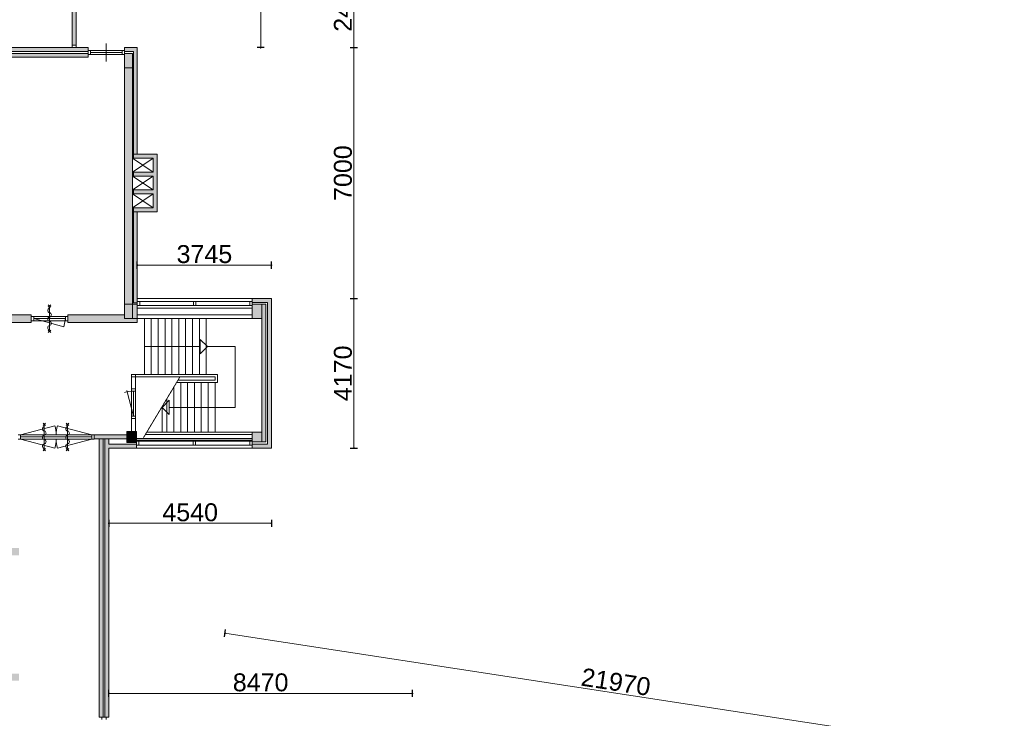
# Model space of a CAD drawing. Header units: millimetres. Extents: x 755778 to 1537169, y 90093 to 392038.
# Tile 53 of 134: x 837455 to 864926, y 341030 to 360518. Entities that reach past the tile are written whole.
import ezdxf

# ---------------------------------------------------------------- set-up
doc = ezdxf.new("R2010")
doc.units = ezdxf.units.MM
doc.linetypes.add('PHANTOM2', pattern=[1.25, 0.625, -0.125, 0.125, -0.125, 0.125, -0.125])
doc.layers.add('maatlijnen', color=7, linetype='Continuous')
doc.layers.add('NIV 00', color=7, linetype='Continuous')
doc.layers.add('oppervlaktelijnen', color=6, linetype='Continuous', lineweight=35, plot=False)
doc.styles.get("Standard").update_dxf_attribs({"font": 'arial.ttf'})
doc.dimstyles.new('even', dxfattribs={"dimtxt": 500, "dimasz": 50, "dimexe": 100, "dimexo": 0, "dimgap": 50, "dimtad": 1, "dimdec": 0, "dimzin": 0, "dimdsep": 46, "dimtxsty": 'Standard', "dimblk": 'DOT', "dimcen": 1, "dimclrd": 7, "dimclre": 7, "dimclrt": 7, "dimadec": 0, "dimazin": 0, "dimtfac": 1, "dimtdec": 0, "dimtofl": 0, "dimtmove": 0, "dimatfit": 2, "dimldrblk": 'DOT', "dimfxl": 100, "dimfxlon": 1, "dimtolj": 1, "dimtzin": 0, "dimlwd": 5, "dimarcsym": 0})

# ---------------------------------------------------------------- blocks, each defined once
blk = doc.blocks.new('_Dot')
at = {"color": 0, "linetype": 'ByBlock', "lineweight": -2}
blk.add_line((-0.5, 0), (-1, 0), dxfattribs=at)
at = {"color": 0, "linetype": 'ByBlock', "const_width": 0.5}
blk.add_lwpolyline([(-0.25, 0, 1), (0.25, 0, 1)], format="xyb", close=True, dxfattribs=at)
blk = doc.blocks.new('*D93')
at = {"layer": 'Defpoints', "color": 0, "lineweight": 5, "transparency": 16777216}
for p in [(864901, 340077), (841121, 329936), (862837, 326608)]:
    blk.add_point(p, dxfattribs=at)
at = {"layer": 'maatlijnen', "color": 7, "lineweight": -2, "transparency": 16777216}
for p, q in [((843170, 343307), (843200, 343504)), ((864886, 339978), (864917, 340176))]:
    blk.add_line(p, q, dxfattribs=at)
at = {"layer": 'maatlijnen', "color": 7, "lineweight": 5, "transparency": 16777216}
blk.add_line((843234, 343398), (864852, 340085), dxfattribs=at)
at = {"layer": 'maatlijnen', "color": 7, "lineweight": 5, "transparency": 16777216, "xscale": 50, "yscale": 50, "zscale": 50}
for p, rotation in [((843185, 343405), 171.2861708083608), ((864901, 340077), 351.2861708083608)]:
    blk.add_blockref('_Dot', p, dxfattribs=dict(at, rotation=rotation))
at = {"layer": 'maatlijnen', "color": 7, "lineweight": 5, "transparency": 16777216, "insert": (854089, 342043), "char_height": 500, "attachment_point": 5, "rotation": 351.2862}
blk.add_mtext('\\A1;21970', dxfattribs=at)
blk = doc.blocks.new('*D95')
at = {"layer": 'Defpoints', "color": 0, "lineweight": 5, "transparency": 16777216}
for p in [(839942, 341725), (839942, 341064), (848412, 339264)]:
    blk.add_point(p, dxfattribs=at)
at = {"layer": 'maatlijnen', "color": 7, "lineweight": -2, "transparency": 16777216}
for p, q in [((839942, 341625), (839942, 341825)), ((848412, 341625), (848412, 341825))]:
    blk.add_line(p, q, dxfattribs=at)
at = {"layer": 'maatlijnen', "color": 7, "lineweight": 5, "transparency": 16777216}
blk.add_line((848362, 341725), (839992, 341725), dxfattribs=at)
at = {"layer": 'maatlijnen', "color": 7, "lineweight": 5, "transparency": 16777216, "xscale": 50, "yscale": 50, "zscale": 50, "rotation": 180}
blk.add_blockref('_Dot', (839942, 341725), dxfattribs=at)
at = {"layer": 'maatlijnen', "color": 7, "lineweight": 5, "transparency": 16777216, "xscale": 50, "yscale": 50, "zscale": 50}
blk.add_blockref('_Dot', (848412, 341725), dxfattribs=at)
at = {"layer": 'maatlijnen', "color": 7, "lineweight": 5, "transparency": 16777216, "insert": (844177, 342030), "char_height": 500, "attachment_point": 5}
blk.add_mtext('\\A1;8470', dxfattribs=at)
blk = doc.blocks.new('*D116')
at = {"layer": 'Defpoints', "color": 0, "lineweight": 5, "transparency": 16777216}
for p in [(844482, 352738), (846780, 352738), (844482, 348568)]:
    blk.add_point(p, dxfattribs=at)
at = {"layer": 'maatlijnen', "color": 7, "lineweight": -2, "transparency": 16777216}
for p, q in [((846680, 352738), (846880, 352738)), ((846680, 348568), (846880, 348568))]:
    blk.add_line(p, q, dxfattribs=at)
at = {"layer": 'maatlijnen', "color": 7, "lineweight": 5, "transparency": 16777216}
blk.add_line((846780, 348618), (846780, 352688), dxfattribs=at)
at = {"layer": 'maatlijnen', "color": 7, "lineweight": 5, "transparency": 16777216, "xscale": 50, "yscale": 50, "zscale": 50}
for p, rotation in [((846780, 352738), 90), ((846780, 348568), 270)]:
    blk.add_blockref('_Dot', p, dxfattribs=dict(at, rotation=rotation))
at = {"layer": 'maatlijnen', "color": 7, "lineweight": 5, "transparency": 16777216, "insert": (846475, 350653), "char_height": 500, "attachment_point": 5, "rotation": 90}
blk.add_mtext('\\A1;4170', dxfattribs=at)
blk = doc.blocks.new('*D117')
at = {"layer": 'Defpoints', "color": 0, "lineweight": 5, "transparency": 16777216}
for p in [(840737, 359738), (846780, 359738), (844482, 352738)]:
    blk.add_point(p, dxfattribs=at)
at = {"layer": 'maatlijnen', "color": 7, "lineweight": -2, "transparency": 16777216}
for p, q in [((846680, 359738), (846880, 359738)), ((846680, 352738), (846880, 352738))]:
    blk.add_line(p, q, dxfattribs=at)
at = {"layer": 'maatlijnen', "color": 7, "lineweight": 5, "transparency": 16777216}
blk.add_line((846780, 352788), (846780, 359688), dxfattribs=at)
at = {"layer": 'maatlijnen', "color": 7, "lineweight": 5, "transparency": 16777216, "xscale": 50, "yscale": 50, "zscale": 50}
for p, rotation in [((846780, 359738), 90), ((846780, 352738), 270)]:
    blk.add_blockref('_Dot', p, dxfattribs=dict(at, rotation=rotation))
at = {"layer": 'maatlijnen', "color": 7, "lineweight": 5, "transparency": 16777216, "insert": (846475, 356238), "char_height": 500, "attachment_point": 5, "rotation": 90}
blk.add_mtext('\\A1;7000', dxfattribs=at)
blk = doc.blocks.new('*D118')
at = {"layer": 'Defpoints', "color": 0, "lineweight": 5, "transparency": 16777216}
for p in [(840737, 362178), (846780, 362178), (840737, 359738)]:
    blk.add_point(p, dxfattribs=at)
at = {"layer": 'maatlijnen', "color": 7, "lineweight": -2, "transparency": 16777216}
for p, q in [((846680, 362178), (846880, 362178)), ((846680, 359738), (846880, 359738))]:
    blk.add_line(p, q, dxfattribs=at)
at = {"layer": 'maatlijnen', "color": 7, "lineweight": 5, "transparency": 16777216}
blk.add_line((846780, 359788), (846780, 362128), dxfattribs=at)
at = {"layer": 'maatlijnen', "color": 7, "lineweight": 5, "transparency": 16777216, "xscale": 50, "yscale": 50, "zscale": 50}
for p, rotation in [((846780, 362178), 90), ((846780, 359738), 270)]:
    blk.add_blockref('_Dot', p, dxfattribs=dict(at, rotation=rotation))
at = {"layer": 'maatlijnen', "color": 7, "lineweight": 5, "transparency": 16777216, "insert": (846475, 360958), "char_height": 500, "attachment_point": 5, "rotation": 90}
blk.add_mtext('\\A1;2440', dxfattribs=at)
blk = doc.blocks.new('*D120')
at = {"layer": 'Defpoints', "color": 0, "lineweight": 5, "transparency": 16777216}
for p in [(844812, 380823), (844180, 359738), (844812, 359738)]:
    blk.add_point(p, dxfattribs=at)
at = {"layer": 'maatlijnen', "color": 7, "lineweight": -2, "transparency": 16777216}
for p, q in [((844280, 380823), (844080, 380823)), ((844280, 359738), (844080, 359738))]:
    blk.add_line(p, q, dxfattribs=at)
at = {"layer": 'maatlijnen', "color": 7, "lineweight": 5, "transparency": 16777216}
blk.add_line((844180, 380773), (844180, 359788), dxfattribs=at)
at = {"layer": 'maatlijnen', "color": 7, "lineweight": 5, "transparency": 16777216, "xscale": 50, "yscale": 50, "zscale": 50}
for p, rotation in [((844180, 380823), 90), ((844180, 359738), 270)]:
    blk.add_blockref('_Dot', p, dxfattribs=dict(at, rotation=rotation))
at = {"layer": 'maatlijnen', "color": 7, "lineweight": 5, "transparency": 16777216, "insert": (843874, 370281), "char_height": 500, "attachment_point": 5, "rotation": 90}
blk.add_mtext('\\A1;21085', dxfattribs=at)
blk = doc.blocks.new('*D136')
at = {"layer": 'Defpoints', "color": 0, "lineweight": 5, "transparency": 16777216}
for p in [(840737, 353670), (840737, 352738), (844482, 352738)]:
    blk.add_point(p, dxfattribs=at)
at = {"layer": 'oppervlaktelijnen', "color": 7, "lineweight": -2, "transparency": 16777216}
for p, q in [((840737, 353570), (840737, 353770)), ((844482, 353570), (844482, 353770))]:
    blk.add_line(p, q, dxfattribs=at)
at = {"layer": 'oppervlaktelijnen', "color": 7, "lineweight": 5, "transparency": 16777216}
blk.add_line((844432, 353670), (840787, 353670), dxfattribs=at)
at = {"layer": 'oppervlaktelijnen', "color": 7, "lineweight": 5, "transparency": 16777216, "xscale": 50, "yscale": 50, "zscale": 50, "rotation": 180}
blk.add_blockref('_Dot', (840737, 353670), dxfattribs=at)
at = {"layer": 'oppervlaktelijnen', "color": 7, "lineweight": 5, "transparency": 16777216, "xscale": 50, "yscale": 50, "zscale": 50}
blk.add_blockref('_Dot', (844482, 353670), dxfattribs=at)
at = {"layer": 'oppervlaktelijnen', "color": 7, "lineweight": 5, "transparency": 16777216, "insert": (842609, 353976), "char_height": 500, "attachment_point": 5}
blk.add_mtext('\\A1;3745', dxfattribs=at)
blk = doc.blocks.new('*D137')
at = {"layer": 'Defpoints', "color": 0, "lineweight": 5, "transparency": 16777216}
for p in [(844482, 348568), (839942, 348120), (839942, 346469)]:
    blk.add_point(p, dxfattribs=at)
at = {"layer": 'oppervlaktelijnen', "color": 7, "lineweight": -2, "transparency": 16777216}
for p, q in [((839942, 346569), (839942, 346369)), ((844482, 346569), (844482, 346369))]:
    blk.add_line(p, q, dxfattribs=at)
at = {"layer": 'oppervlaktelijnen', "color": 7, "lineweight": 5, "transparency": 16777216}
blk.add_line((844432, 346469), (839992, 346469), dxfattribs=at)
at = {"layer": 'oppervlaktelijnen', "color": 7, "lineweight": 5, "transparency": 16777216, "xscale": 50, "yscale": 50, "zscale": 50, "rotation": 180}
blk.add_blockref('_Dot', (839942, 346469), dxfattribs=at)
at = {"layer": 'oppervlaktelijnen', "color": 7, "lineweight": 5, "transparency": 16777216, "xscale": 50, "yscale": 50, "zscale": 50}
blk.add_blockref('_Dot', (844482, 346469), dxfattribs=at)
at = {"layer": 'oppervlaktelijnen', "color": 7, "lineweight": 5, "transparency": 16777216, "insert": (842212, 346774), "char_height": 500, "attachment_point": 5}
blk.add_mtext('\\A1;4540', dxfattribs=at)

msp = doc.modelspace()

# ---------------------------------------------------------------- hatches: boundary and pattern name
at = {"layer": 'NIV 00', "lineweight": 5}
h = msp.add_hatch(color=7, dxfattribs=at)
h.dxf.hatch_style = 1
h.paths.add_polyline_path([(836639.3, 367538.1), (835126.8, 367538.1), (835126.8, 367428.1), (835126.8, 362488.1), (839149.8, 362488.1), (839149.8, 362288.1), (835006.8, 362288.1), (835006.8, 362178.1), (839259.8, 362178.1), (839259.8, 362678.1), (835316.8, 362678.1), (835316.8, 367348.1), (836639.3, 367348.1)])
h.paths.add_polyline_path([(837923.4, 367538.1), (837733.4, 367538.1), (837733.4, 365108.1), (835316.8, 365108.1), (835316.8, 364918.1), (840316.8, 364918.1), (840316.8, 365108.1), (837923.4, 365108.1)])
h.paths.add_polyline_path([(840316.8, 367538.1), (838942.7, 367538.1), (838942.7, 367348.1), (840316.8, 367348.1)], flags=17)
h.paths.add_polyline_path([(840506.8, 367538.1), (840316.8, 367538.1), (840316.8, 367348.1), (840316.8, 362178.1), (840506.8, 362178.1), (840506.8, 362288.1)])
h.paths.add_polyline_path([(839032.6, 360971.1), (838918.6, 360971.1), (838918.6, 359805.1), (839032.6, 359805.1)])
h.paths.add_polyline_path([(835006.8, 367888.1), (834896.8, 367888.1), (834896.8, 359738.1), (835006.8, 359738.1)])
h = msp.add_hatch(color=7, dxfattribs=at)
h.dxf.hatch_style = 1
h.paths.add_polyline_path([(831541.8, 359738.1), (829624.8, 359738.1), (829624.8, 359713.1), (829616.8, 359713.1), (829616.8, 359738.1), (829536.8, 359738.1), (829536.8, 359713.1), (829528.8, 359713.1), (829528.8, 359738.1), (828511.8, 359738.1), (828511.8, 359628.1), (831541.8, 359628.1)])
h.paths.add_polyline_path([(831541.8, 359578.1), (830211.8, 359578.1), (830211.8, 359468.1), (831541.8, 359468.1)])
h.paths.add_polyline_path([(829941.8, 359578.1), (828511.8, 359578.1), (828511.8, 359468.1), (829941.8, 359468.1)])
h.paths.add_polyline_path([(839361.8, 359738.1), (833441.8, 359738.1), (833441.8, 359628.1), (839361.8, 359628.1)])
h.paths.add_polyline_path([(836941.8, 359578.1), (833711.8, 359578.1), (833711.8, 359468.1), (836941.8, 359468.1)])
h.paths.add_polyline_path([(839361.8, 359578.1), (837211.8, 359578.1), (837211.8, 359468.1), (839361.8, 359468.1)])
h.paths.add_polyline_path([(826711.8, 359738.1), (824124.8, 359738.1), (824124.8, 359713.1), (824116.8, 359713.1), (824116.8, 359738.1), (824036.8, 359738.1), (824036.8, 359713.1), (824028.8, 359713.1), (824028.8, 359738.1), (821810.3, 359738.1), (821810.3, 359628.1), (826711.8, 359628.1), (826711.8, 359660.1)])
h.paths.add_polyline_path([(826441.8, 359578.1), (823211.8, 359578.1), (823211.8, 359468.1), (826441.8, 359468.1)])
h.paths.add_polyline_path([(822941.8, 359578.1), (821810.3, 359578.1), (821810.3, 359468.1), (822941.8, 359468.1)])
h.paths.add_polyline_path([(820843.3, 359578.1), (819711.8, 359578.1), (819711.8, 359468.1), (820843.3, 359468.1)])
h.paths.add_polyline_path([(820843.3, 359738.1), (818624.8, 359738.1), (818624.8, 359713.1), (818616.8, 359713.1), (818616.8, 359738.1), (818536.8, 359738.1), (818536.8, 359713.1), (818528.8, 359713.1), (818528.8, 359738.1), (818310.3, 359738.1), (818310.3, 359628.1), (820843.3, 359628.1)])
h.paths.add_polyline_path([(819441.8, 359578.1), (818310.3, 359578.1), (818310.3, 359468.1), (819441.8, 359468.1)])
h.paths.add_polyline_path([(817343.3, 359738.1), (807528.8, 359738.1), (807528.8, 359628.1), (817343.3, 359628.1)])
h.paths.add_polyline_path([(817343.3, 359578.1), (816211.8, 359578.1), (816211.8, 359468.1), (817343.3, 359468.1)])
h.paths.add_polyline_path([(815941.8, 359578.1), (812711.8, 359578.1), (812711.8, 359468.1), (815941.8, 359468.1)])
h.paths.add_polyline_path([(812441.8, 359578.1), (809211.8, 359578.1), (809211.8, 359468.1), (812441.8, 359468.1)])
h.paths.add_polyline_path([(808941.8, 359578.1), (807528.8, 359578.1), (807528.8, 359468.1), (808941.8, 359468.1)])
h.paths.add_polyline_path([(806561.8, 359578.1), (805711.8, 359578.1), (805711.8, 359468.1), (806561.8, 359468.1)])
h.paths.add_polyline_path([(806561.8, 359738.1), (804310.3, 359738.1), (804310.3, 359628.1), (806561.8, 359628.1)])
h.paths.add_polyline_path([(805441.8, 359578.1), (804310.3, 359578.1), (804310.3, 359468.1), (805441.8, 359468.1)])
h.paths.add_polyline_path([(803343.3, 359738.1), (802124.8, 359738.1), (802124.8, 359713.1), (802116.8, 359713.1), (802116.8, 359738.1), (802036.8, 359738.1), (802036.8, 359713.1), (802028.8, 359713.1), (802028.8, 359738.1), (801941.8, 359738.1), (801941.8, 359628.1), (803343.3, 359628.1)])
h.paths.add_polyline_path([(803343.3, 359578.1), (802211.8, 359578.1), (802211.8, 359468.1), (803343.3, 359468.1)])
h.paths.add_polyline_path([(800141.8, 359738.1), (798441.8, 359738.1), (798441.8, 359628.1), (800141.8, 359628.1)])
h.paths.add_polyline_path([(800141.8, 359578.1), (798711.8, 359578.1), (798711.8, 359468.1), (800141.8, 359468.1)])
for points in [[(840736.8, 359738.1), (840381.8, 359738.1), (840381.8, 359628.1), (840626.8, 359628.1), (840626.8, 356763.1), (840736.8, 356763.1)], [(830051.8, 359178.1), (829941.8, 359178.1), (829941.8, 359468.1), (829831.8, 359468.1), (829831.8, 352068.1), (837779.8, 352068.1), (837779.8, 352288.1), (837211.8, 352288.1), (837211.8, 352178.1), (836941.8, 352178.1), (836941.8, 352288.1), (833711.8, 352288.1), (833711.8, 352178.1), (833441.8, 352178.1), (833441.8, 352288.1), (830211.8, 352288.1), (830211.8, 352178.1), (829941.8, 352178.1), (829941.8, 352578.1), (830051.8, 352578.1)], [(840381.8, 352578.1), (840601.8, 352578.1), (840601.8, 352878.1), (840601.8, 359178.1), (840381.8, 359178.1)], [(841291.5, 356763.1), (840626.8, 356763.1), (840626.8, 356653.1), (841181.5, 356653.1), (841181.5, 356262.6), (840626.8, 356262.6), (840626.8, 356152.6), (841181.5, 356152.6), (841181.5, 355772.2), (840626.8, 355772.2), (840626.8, 355662.2), (841181.5, 355662.2), (841181.5, 355272.7), (840626.8, 355272.7), (840626.8, 355162.7), (841291.5, 355162.7)], [(840736.8, 352622.5), (840736.8, 355162.7), (840626.8, 355162.7), (840626.8, 352622.5)], [(844481.8, 352738.1), (843941.8, 352738.1), (843941.8, 352628.1), (844371.8, 352628.1), (844371.8, 348678.1), (843941.8, 348678.1), (843941.8, 348568.1), (844481.8, 348568.1)], [(840736.8, 352578.7), (840601.8, 352578.1), (840601.8, 352178.1), (840736.8, 352178.1)], [(840736.8, 352178.1), (840601.8, 352178.1), (840381.8, 352178.1), (840381.8, 352288.1), (838799.1, 352288.1), (838799.1, 352068.1), (840736.8, 352068.1)], [(840441.8, 348935.1), (839531.8, 348935.1), (839531.8, 348825.1), (840441.8, 348825.1)]]:
    msp.add_hatch(color=7, dxfattribs=at).paths.add_polyline_path(points)
at = {"layer": 'NIV 00', "lineweight": 5, "true_color": 0x555d61}
h = msp.add_hatch(color=251, dxfattribs=at)
h.paths.add_polyline_path([(833441.8, 359578.1), (833711.8, 359578.1), (833711.8, 359178.1), (833441.8, 359178.1)])
h.paths.add_polyline_path([(836941.8, 359578.1), (837211.8, 359578.1), (837211.8, 359178.1), (836941.8, 359178.1)])
h.paths.add_polyline_path([(840381.8, 359578.1), (840601.8, 359578.1), (840601.8, 359178.1), (840381.8, 359178.1)])
h.paths.add_polyline_path([(843941.8, 352178.1), (843941.8, 352578.1), (844211.8, 352578.1), (844211.8, 352178.1)])
h.paths.add_polyline_path([(843941.8, 348743.1), (843941.8, 349013.1), (844211.8, 349013.1), (844211.8, 348743.1)])
h.paths.add_polyline_path([(837231.8, 345778.1), (837231.8, 345578.1), (837431.8, 345578.1), (837431.8, 345778.1)])
h.paths.add_polyline_path([(837231.8, 342278.1), (837231.8, 342078.1), (837431.8, 342078.1), (837431.8, 342278.1)])
h.paths.add_polyline_path([(837231.8, 338778.1), (837231.8, 338578.1), (837431.8, 338578.1), (837431.8, 338778.1)])
h.paths.add_polyline_path([(837231.8, 335278.1), (837231.8, 335078.1), (837431.8, 335078.1), (837431.8, 335278.1)])
h.paths.add_polyline_path([(837231.8, 331778.1), (837231.8, 331578.1), (837431.8, 331578.1), (837431.8, 331778.1)])
h.paths.add_polyline_path([(837231.8, 328278.1), (837231.8, 328078.1), (837431.8, 328078.1), (837431.8, 328278.1)])
h.paths.add_polyline_path([(837231.8, 324778.1), (837231.8, 324578.1), (837431.8, 324578.1), (837431.8, 324778.1)])
for points in [[(840601.8, 352578.1), (840381.8, 352578.1), (840381.8, 352178.1), (840601.8, 352178.1)], [(840711.8, 349028.1), (840441.8, 349028.1), (840441.8, 348728.1), (840711.8, 348728.1)]]:
    msp.add_hatch(color=251, dxfattribs=at).paths.add_polyline_path(points)
at = {"layer": 'NIV 00', "lineweight": 5}
msp.add_hatch(color=7, dxfattribs=at).paths.add_polyline_path([(844321.8, 352578.1), (844211.8, 352578.1), (844211.8, 348743.1), (844321.8, 348743.1)], flags=17)
h = msp.add_hatch(color=7, dxfattribs=at)
h.dxf.hatch_style = 1
h.paths.add_polyline_path([(839781.8, 348825.1), (839671.8, 348825.1), (839671.8, 341063.9), (839781.8, 341063.9)])
h.paths.add_polyline_path([(839941.8, 348568.1), (840711.8, 348568.1), (840711.8, 348678.1), (839941.8, 348678.1), (839941.8, 348825.1), (839831.8, 348825.1), (839831.8, 341063.9), (839941.8, 341063.9)])

# ---------------------------------------------------------------- linework, layer by layer
at = {"layer": 'NIV 00', "color": 7, "lineweight": 5}
for p, q in [((838918.6, 360971.1), (838918.6, 359805.1)), ((839032.6, 360971.1), (839032.6, 359805.1)), ((839361.8, 359738.1), (833441.8, 359738.1)), ((833441.8, 359628.1), (839361.8, 359628.1)), ((838918.6, 359805.1), (838918.6, 359738.1)), ((839032.6, 359805.1), (838918.6, 359805.1)), ((839032.6, 359738.1), (838918.6, 359738.1)), ((839032.6, 359738.1), (839032.6, 359805.1)), ((839361.8, 359628.1), (839361.8, 359738.1)), ((839428.8, 359660.1), (839361.8, 359660.1)), ((839361.8, 359660.1), (839361.8, 359546.1)), ((840381.8, 359660.1), (839361.8, 359660.1)), ((839428.8, 359660.1), (839428.8, 359546.1)), ((840314.8, 359603.1), (839428.8, 359603.1)), ((839871.8, 359353.1), (839871.8, 359853.1)), ((840381.8, 359660.1), (840314.8, 359660.1)), ((840314.8, 359660.1), (840314.8, 359546.1)), ((840736.8, 359738.1), (840381.8, 359738.1)), ((840381.8, 359738.1), (840381.8, 359628.1)), ((840381.8, 359660.1), (840381.8, 359546.1)), ((840381.8, 352178.1), (840381.8, 359628.1)), ((840381.8, 359628.1), (840626.8, 359628.1)), ((840381.8, 359628.1), (840626.8, 359628.1)), ((840626.8, 359628.1), (840626.8, 359178.1)), ((840626.8, 359628.1), (840626.8, 356763.1)), ((840736.8, 356763.1), (840736.8, 359738.1)), ((839361.8, 359578.1), (837211.8, 359578.1)), ((837211.8, 359468.1), (839361.8, 359468.1)), ((839361.8, 359468.1), (839361.8, 359578.1)), ((839361.8, 359546.1), (839428.8, 359546.1)), ((840314.8, 359546.1), (839428.8, 359546.1)), ((840314.8, 359546.1), (840381.8, 359546.1)), ((840381.8, 359578.1), (840601.8, 359578.1)), ((840381.8, 359178.1), (840381.8, 359578.1)), ((840601.8, 359178.1), (840601.8, 359578.1)), ((840601.8, 359578.1), (840601.8, 359178.1)), ((840601.8, 359178.1), (840381.8, 359178.1)), ((840601.8, 359178.1), (840601.8, 352622.5)), ((840601.8, 356653.1), (841181.5, 356262.6)), ((841181.5, 356653.1), (840601.8, 356262.6)), ((840626.8, 356763.1), (840626.8, 356653.1)), ((840626.8, 356763.1), (841291.5, 356763.1)), ((841181.5, 356653.1), (840626.8, 356653.1)), ((841181.5, 356262.6), (841181.5, 356653.1)), ((841291.5, 356763.1), (841291.5, 355162.7)), ((840601.8, 356152.6), (841181.5, 355772.2)), ((841181.5, 356152.6), (840601.8, 355772.2)), ((840626.8, 356262.6), (840626.8, 356152.6)), ((840626.8, 356262.6), (841181.5, 356262.6)), ((841181.5, 356152.6), (840626.8, 356152.6)), ((841181.5, 355772.2), (841181.5, 356152.6)), ((840626.8, 355772.2), (840626.8, 355662.2)), ((840626.8, 355772.2), (841181.5, 355772.2)), ((840601.8, 355662.2), (841181.5, 355272.7)), ((841181.5, 355662.2), (840601.8, 355272.7)), ((841181.5, 355662.2), (840626.8, 355662.2)), ((841181.5, 355272.7), (841181.5, 355662.2)), ((840626.8, 355272.7), (840626.8, 355162.7)), ((840626.8, 355272.7), (841181.5, 355272.7)), ((840736.8, 355162.7), (840626.8, 355162.7)), ((840626.8, 355162.7), (840626.8, 352622.5)), ((841291.5, 355162.7), (840626.8, 355162.7)), ((840736.8, 352178.1), (840736.8, 355162.7)), ((840601.8, 352878.1), (840601.8, 352178.1)), ((843941.8, 352738.1), (840736.8, 352738.1)), ((843941.8, 352628.1), (843941.8, 352738.1)), ((843941.8, 352738.1), (844481.8, 352738.1)), ((844481.8, 352378.1), (844481.8, 352738.1)), ((844481.8, 352738.1), (844481.8, 348568.1)), ((838253.5, 352562.1), (838325.5, 352502.1)), ((838325.5, 352562.1), (838253.5, 352502.1)), ((838289.5, 351854.1), (838289.5, 352502.1)), ((840381.8, 352578.1), (840601.8, 352578.1)), ((840381.8, 352178.1), (840381.8, 352578.1)), ((840736.8, 352622.5), (840601.8, 352622.5)), ((840601.8, 352622.5), (840626.8, 352622.5)), ((840736.8, 352578.7), (840601.8, 352578.1)), ((840601.8, 352578.1), (840601.8, 352178.1)), ((840803.8, 352660.1), (840736.8, 352660.1)), ((840736.8, 352660.1), (840736.8, 352546.1)), ((840736.8, 352546.1), (840803.8, 352546.1)), ((843941.8, 352468.1), (840736.8, 352468.1)), ((840803.8, 352660.1), (840803.8, 352546.1)), ((842305.8, 352660.1), (840803.8, 352660.1)), ((840803.8, 352546.1), (842305.8, 352546.1)), ((842372.8, 352660.1), (842305.8, 352660.1)), ((842305.8, 352660.1), (842305.8, 352546.1)), ((842305.8, 352546.1), (842372.8, 352546.1)), ((842372.8, 352660.1), (842372.8, 352546.1)), ((843874.8, 352660.1), (842372.8, 352660.1)), ((842372.8, 352546.1), (843874.8, 352546.1)), ((843941.8, 352660.1), (843874.8, 352660.1)), ((843874.8, 352660.1), (843874.8, 352546.1)), ((843874.8, 352546.1), (843941.8, 352546.1)), ((843941.8, 352660.1), (843941.8, 352546.1)), ((844371.8, 352628.1), (843941.8, 352628.1)), ((843941.8, 352178.1), (843941.8, 352578.1)), ((843941.8, 352578.1), (844211.8, 352578.1)), ((844211.8, 352578.1), (844211.8, 352178.1)), ((844321.8, 352578.1), (844211.8, 352578.1)), ((844211.8, 352578.1), (844211.8, 348743.1)), ((844321.8, 348743.1), (844321.8, 352578.1)), ((844371.8, 348678.1), (844371.8, 352628.1)), ((837779.8, 352288.1), (837211.8, 352288.1)), ((837779.8, 352068.1), (837779.8, 352288.1)), ((837846.8, 352235.1), (837779.8, 352235.1)), ((837779.8, 352235.1), (837779.8, 352121.1)), ((837846.8, 352235.1), (837846.8, 352121.1)), ((837846.8, 352235.1), (838732.1, 352235.1)), ((838289.5, 351928.1), (838289.5, 352428.1)), ((838799.1, 352235.1), (838732.1, 352235.1)), ((838732.1, 352235.1), (838732.1, 352121.1)), ((840381.8, 352288.1), (838799.1, 352288.1)), ((838799.1, 352288.1), (838799.1, 352068.1)), ((838799.1, 352235.1), (838799.1, 352121.1)), ((840381.8, 352178.1), (840381.8, 352288.1)), ((843941.8, 352287.9), (840736.8, 352287.9)), ((840736.8, 352287.9), (840736.8, 352178.1)), ((843941.8, 352178.1), (843941.8, 352287.9)), ((829831.8, 352068.1), (837779.8, 352068.1)), ((837779.8, 352121.1), (837846.8, 352121.1)), ((837846.8, 352178.1), (838682.9, 351954.1)), ((837846.8, 352178.1), (838732.1, 352178.1)), ((837846.8, 352121.1), (838732.1, 352121.1)), ((838682.9, 351954.1), (838732.1, 352178.1)), ((838732.1, 352121.1), (838799.1, 352121.1)), ((838799.1, 352068.1), (840736.8, 352068.1)), ((840601.8, 352178.1), (840381.8, 352178.1)), ((840736.8, 352178.1), (840381.8, 352178.1)), ((840626.8, 352178.1), (840381.8, 352178.1)), ((840626.8, 352178.1), (840736.8, 352178.1)), ((840736.8, 352068.1), (840736.8, 352178.1)), ((840736.8, 352178.1), (843941.8, 352178.1)), ((840935.5, 350623.1), (840935.5, 352178.1)), ((841127.1, 350623.1), (841127.1, 352178.1)), ((841318.6, 350623.1), (841318.6, 352178.1)), ((841510.2, 350623.1), (841510.2, 352178.1)), ((841701.7, 350623.1), (841701.7, 352178.1)), ((841893.3, 350623.1), (841893.3, 352178.1)), ((842084.9, 350623.1), (842084.9, 352178.1)), ((842276.4, 350623.1), (842276.4, 352178.1)), ((842468, 350623.1), (842468, 352178.1)), ((842659, 350623.1), (842659, 352178.1)), ((844211.8, 352178.1), (843941.8, 352178.1)), ((838325.5, 351794.1), (838253.5, 351854.1)), ((838253.5, 351794.1), (838325.5, 351854.1)), ((840935.5, 351400.6), (842494.5, 351400.6)), ((842494.5, 351200.6), (842494.5, 351600.6)), ((842494.5, 351600.6), (842694.5, 351400.6)), ((842694.5, 351400.6), (842494.5, 351200.6)), ((842694.5, 351400.6), (843469.3, 351400.6)), ((843469.3, 351400.6), (843469.3, 349703.1)), ((840576.8, 349028.1), (840576.8, 350626.6)), ((842977.7, 350623.1), (840576.8, 350623.1)), ((840576.8, 350623.1), (840576.8, 350553.1)), ((840576.8, 349028.1), (840576.8, 350593.3)), ((840576.8, 350593.3), (840576.8, 350526.3)), ((840576.8, 350553.1), (842907.7, 350553.1)), ((840690.8, 350626.6), (840690.8, 349028.1)), ((840690.8, 350526.3), (840690.8, 350593.3)), ((841920.4, 350543.5), (841920.4, 350553.1)), ((842907.7, 350553.1), (842907.7, 350463.1)), ((842977.7, 350393.1), (842977.7, 350623.1)), ((841755.9, 349013.1), (841755.9, 350270)), ((841829.9, 350393.1), (842977.7, 350393.1)), ((842907.7, 350463.1), (841872, 350463.1)), ((841947.5, 349013.1), (841947.5, 350393.1)), ((842139, 349013.1), (842139, 350393.1)), ((842330.6, 349013.1), (842330.6, 350393.1)), ((842522.1, 349013.1), (842522.1, 350393.1)), ((842713.7, 349013.1), (842713.7, 350393.1)), ((842905.3, 349013.1), (842905.3, 350393.1)), ((840633.2, 349459.3), (840441.3, 350175.5)), ((840576.2, 350155.3), (840576.2, 350222.3)), ((840690.2, 350222.3), (840576.2, 350222.3)), ((840690.2, 350155.3), (840576.2, 350155.3)), ((840576.2, 350155.3), (840576.2, 349459.3)), ((840633.2, 350155.3), (840633.2, 349459.3)), ((840690.2, 350222.3), (840690.2, 350155.3)), ((840690.2, 350155.3), (840690.2, 349459.3)), ((841427.9, 349703.1), (841627.9, 349903.1)), ((841427.9, 349013.1), (841427.9, 349724.7)), ((841564.3, 349013.1), (841564.3, 349951.5)), ((841627.9, 349903.1), (841627.9, 349503.1)), ((840576.2, 349392.3), (840576.2, 349459.3)), ((840690.2, 349459.3), (840576.2, 349459.3)), ((840690.2, 349459.3), (840690.2, 349392.3)), ((841627.9, 349503.1), (841427.9, 349703.1)), ((843469.3, 349703.1), (841627.9, 349703.1)), ((837478.8, 348935.1), (838437.9, 349192.1)), ((838105.9, 349262.1), (838177.9, 349202.1)), ((838177.9, 349262.1), (838105.9, 349202.1)), ((838141.9, 348554.1), (838141.9, 349202.1)), ((839464.8, 348935.1), (838505.6, 349192.1)), ((838756.4, 349262.1), (838828.4, 349202.1)), ((838828.4, 349262.1), (838756.4, 349202.1)), ((838792.4, 348554.1), (838792.4, 349202.1)), ((840690.2, 349392.3), (840576.2, 349392.3)), ((837478.8, 348935.1), (837411.8, 348935.1)), ((837478.8, 348935.1), (837478.8, 348821.1)), ((839464.8, 348935.1), (837478.8, 348935.1)), ((839531.8, 348935.1), (839464.8, 348935.1)), ((839464.8, 348935.1), (839464.8, 348821.1)), ((839531.8, 348935.1), (839531.8, 348821.1)), ((839531.8, 348825.1), (839531.8, 348935.1)), ((839531.8, 348935.1), (840441.8, 348935.1)), ((840711.8, 349028.1), (840441.8, 349028.1)), ((840441.8, 349028.1), (840441.8, 348728.1)), ((840441.8, 348935.1), (840441.8, 348825.1)), ((840711.8, 348728.1), (840711.8, 349028.1)), ((840957.9, 348943.1), (843941.8, 348943.1)), ((843941.8, 349013.1), (841000, 349013.1)), ((843941.8, 348943.1), (843941.8, 349013.1)), ((843941.8, 348743.1), (843941.8, 349013.1)), ((843941.8, 349013.1), (844211.8, 349013.1)), ((844211.8, 349013.1), (844211.8, 348743.1)), ((837411.8, 348821.1), (837478.8, 348821.1)), ((839464.8, 348878.1), (837478.8, 348878.1)), ((839464.8, 348821.1), (837478.8, 348821.1)), ((837478.8, 348821.1), (838437.9, 348564.1)), ((839464.8, 348821.1), (838505.6, 348564.1)), ((839464.8, 348821.1), (839531.8, 348821.1)), ((840441.8, 348825.1), (839531.8, 348825.1)), ((839671.8, 341063.9), (839671.8, 348825.1)), ((839671.8, 348825.1), (839781.8, 348825.1)), ((839781.8, 348825.1), (839781.8, 341063.9)), ((839831.8, 341063.9), (839831.8, 348825.1)), ((839831.8, 348825.1), (839941.8, 348825.1)), ((839941.8, 348825.1), (839941.8, 348678.1)), ((839941.8, 348678.1), (840711.8, 348678.1)), ((840441.8, 348728.1), (840711.8, 348728.1)), ((840711.8, 348838.1), (843941.8, 348838.1)), ((843941.8, 348791), (840711.8, 348791)), ((840778.8, 348760.1), (840711.8, 348760.1)), ((840711.8, 348760.1), (840711.8, 348646.1)), ((840711.8, 348678.1), (840711.8, 348568.1)), ((840711.8, 348646.1), (840778.8, 348646.1)), ((840778.8, 348760.1), (840778.8, 348646.1)), ((842293.3, 348760.1), (840778.8, 348760.1)), ((842293.3, 348646.1), (840778.8, 348646.1)), ((842360.3, 348760.1), (842293.3, 348760.1)), ((842293.3, 348760.1), (842293.3, 348646.1)), ((842293.3, 348646.1), (842360.3, 348646.1)), ((842360.3, 348760.1), (842360.3, 348646.1)), ((843874.8, 348760.1), (842360.3, 348760.1)), ((843874.8, 348646.1), (842360.3, 348646.1)), ((843941.8, 348760.1), (843874.8, 348760.1)), ((843874.8, 348760.1), (843874.8, 348646.1)), ((843874.8, 348646.1), (843941.8, 348646.1)), ((843941.8, 348760.1), (843941.8, 348646.1)), ((844211.8, 348743.1), (843941.8, 348743.1)), ((843941.8, 348568.1), (843941.8, 348678.1)), ((843941.8, 348678.1), (844371.8, 348678.1)), ((844211.8, 348743.1), (844321.8, 348743.1)), ((838177.9, 348494.1), (838105.9, 348554.1)), ((838105.9, 348494.1), (838177.9, 348554.1)), ((838828.4, 348494.1), (838756.4, 348554.1)), ((838756.4, 348494.1), (838828.4, 348554.1)), ((840711.8, 348568.1), (839941.8, 348568.1)), ((839941.8, 348568.1), (839941.8, 341063.9)), ((839941.8, 348568.1), (843941.8, 348568.1)), ((844481.8, 348568.1), (843941.8, 348568.1)), ((839781.8, 341063.9), (839671.8, 341063.9)), ((839750.2, 341063.9), (839750.2, 340996.9)), ((839864.2, 341063.9), (839750.2, 341063.9)), ((839941.8, 341063.9), (839831.8, 341063.9)), ((839864.2, 340996.9), (839864.2, 341063.9))]:
    msp.add_line(p, q, dxfattribs=at)
at = {"layer": 'NIV 00', "color": 7, "linetype": 'PHANTOM2', "lineweight": 5}
msp.add_line((840908.5, 348861.1), (841926.1, 350553.1), dxfattribs=at)
at = {"layer": 'NIV 00', "color": 7, "lineweight": 5}
for centre, radius, start, end in [((838299.5, 352406.1), 60.8, 99.46232, 260.53768), ((838299.5, 352166.1), 60.8, 99.46232, 260.53768), ((838279.5, 352286.1), 60.8, 279.46232, 80.53768), ((838299.5, 351926.1), 60.8, 99.46232, 260.53768), ((838279.5, 352046.1), 60.8, 279.46232, 80.53768), ((840633.2, 349162.3), 993, 90, 105), ((838151.9, 349106.1), 60.8, 99.46232, 260.53768), ((837478.8, 348935.1), 993, 360, 15), ((839464.8, 348935.1), 993, 165, 180), ((838802.4, 349106.1), 60.8, 99.46232, 260.53768), ((838151.9, 348866.1), 60.8, 99.46232, 260.53768), ((838131.9, 348986.1), 60.8, 279.46232, 80.53768), ((838802.4, 348866.1), 60.8, 99.46232, 260.53768), ((838782.4, 348986.1), 60.8, 279.46232, 80.53768), ((838151.9, 348626.1), 60.8, 99.46232, 260.53768), ((838131.9, 348746.1), 60.8, 279.46232, 80.53768), ((837478.8, 348821.1), 993, 345, 0), ((839464.8, 348821.1), 993, 180, 195), ((838802.4, 348626.1), 60.8, 99.46232, 260.53768), ((838782.4, 348746.1), 60.8, 279.46232, 80.53768)]:
    msp.add_arc(centre, radius, start, end, dxfattribs=at)

# ---------------------------------------------------------------- dimensions: what is measured, and where the dimension line sits
at = {"layer": 'maatlijnen', "lineweight": 5}
for base, p1, p2, picture, middle in [((844179.5, 359738.1), (844812.1, 380823.1), (844812.1, 359738.1), '*D120', (843874.2, 370280.6)), ((846779.8, 352738.1), (844481.8, 348568.1), (844481.8, 352738.1), '*D116', (846474.5, 350653.1))]:
    dim = msp.add_linear_dim(base=base, p1=p1, p2=p2, angle=90, dimstyle='even', dxfattribs=at)
    dim.commit()
    dim.dimension.update_dxf_attribs({"geometry": picture, "text_midpoint": middle})
for base, p1, p2, picture, middle in [((846779.8, 362178.1), (840736.8, 359738.1), (840736.8, 362178.1), '*D118', (846474.5, 360958.1)), ((846779.8, 359738.1), (844481.8, 352738.1), (840736.8, 359738.1), '*D117', (846474.5, 356238.1))]:
    dim = msp.add_linear_dim(base=base, p1=p1, p2=p2, angle=90, dimstyle='even', override={"dimtmove": 1}, dxfattribs=at)
    dim.commit()
    dim.dimension.update_dxf_attribs({"geometry": picture, "text_midpoint": middle})
dim = msp.add_aligned_dim(p1=(841120.6, 329936.4), p2=(862837, 326608), distance=13626.2, dimstyle='even', dxfattribs=at)
dim.commit()
dim.dimension.update_dxf_attribs({"geometry": '*D93', "text_midpoint": (854089.4, 342042.9)})
dim = msp.add_linear_dim(base=(839941.8, 341724.6), p1=(848411.8, 339263.9), p2=(839941.8, 341063.9), dimstyle='even', dxfattribs=at)
dim.commit()
dim.dimension.update_dxf_attribs({"geometry": '*D95', "text_midpoint": (844176.8, 342029.9)})
at = {"layer": 'oppervlaktelijnen', "lineweight": 5}
for base, p1, p2, picture, middle in [((840736.8, 353670.4), (844481.8, 352738.1), (840736.8, 352738.1), '*D136', (842609.3, 353975.8)), ((839941.8, 346469.2), (844481.8, 348568.1), (839941.8, 348119.7), '*D137', (842211.8, 346774.5))]:
    dim = msp.add_linear_dim(base=base, p1=p1, p2=p2, dimstyle='even', dxfattribs=at)
    dim.commit()
    dim.dimension.update_dxf_attribs({"geometry": picture, "text_midpoint": middle})

doc.saveas('drawing.dxf')
